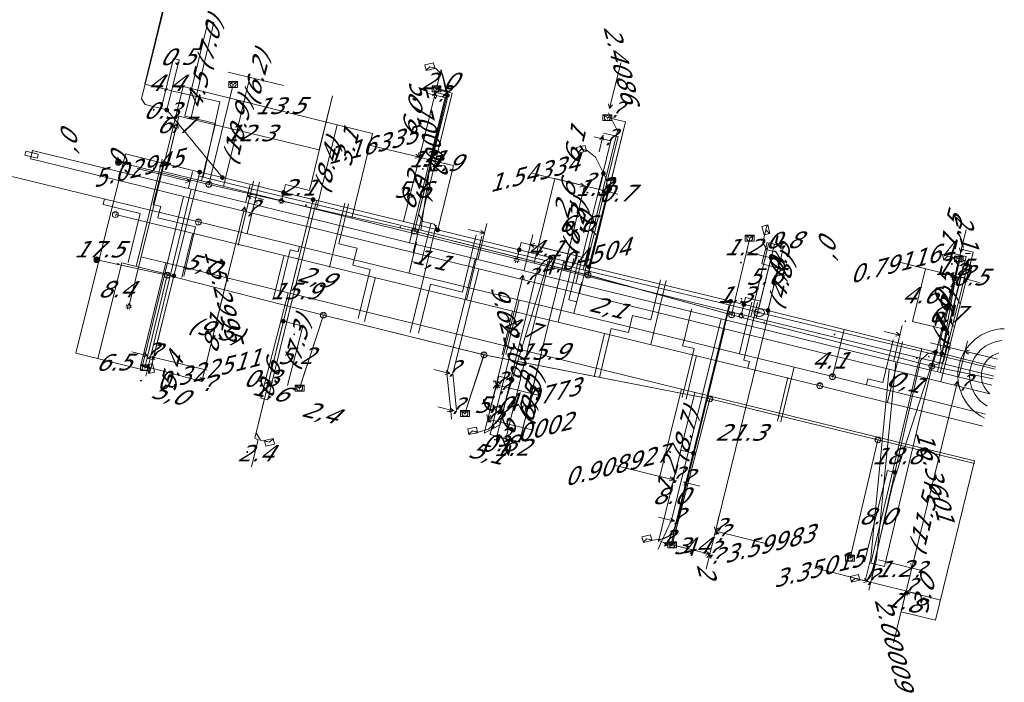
# Model space of a CAD drawing. Header units: metres. Extents: x 124576 to 133557, y 395865 to 402386.
# Tile 95 of 256: x 126253 to 126336, y 398510 to 398567. Entities that reach past the tile are written whole.
import ezdxf
from ezdxf.enums import TextEntityAlignment as Align

# ---------------------------------------------------------------- set-up
doc = ezdxf.new("R2010")
doc.units = ezdxf.units.M
doc.header["$MEASUREMENT"] = 0
for name, color, linetype, lineweight, true_color in [('LG_Datatransport_KPN_BV', 3, 'Continuous', 13, 0x00ff00), ('LG_Datatransport_Reggefiber_Operator_BV', 3, 'Continuous', 13, 0x00ff00), ('LG_Datatransport_Ziggo_BV', 3, 'Continuous', 13, 0x00ff00), ('LG_Laag_Spanning_Enexis_Netbeheer_BV', 7, 'Continuous', 13, 0x960000), ('LG_Riool_Vrij_Verval_Gemeente_Tilburg_Ruimtelijke_Uitvoering', 7, 'Continuous', 13, 0xca00a0), ('LG_unet-4_Brabant_Water', 5, 'Continuous', 13, 0x0000ff), ('LG_warmte', 7, 'Continuous', 13, 0x008080), ('LG_warmte_Ennatuurlijk_BV', 7, 'Continuous', 13, 0x008080), ('MV_Datatransport_lijn', 3, 'Continuous', 0, 0x00ff00), ('MV_warmte_lijn', 7, 'Continuous', 0, 0x008080)]:
    doc.layers.add(name, color=color, linetype=linetype, lineweight=lineweight, true_color=true_color)
for name, color, linetype, lineweight in [('LG_Datatransport_P_KPN_BV', 7, 'Continuous', 0), ('LG_Laag_Spanning_P_Enexis_Netbeheer_BV', 7, 'Continuous', 0), ('LG_Laag_Spanning_P_Gemeente_Tilburg_Ruimtelijke_Uitvoering', 7, 'Continuous', 0), ('LG_Riool_Vrij_Verval_P_Gemeente_Tilburg_Ruimtelijke_Uitvoering', 7, 'Continuous', 0), ('LG_unet-4_P_Brabant_Water', 7, 'Continuous', 0), ('MV_Datatransport', 7, 'Continuous', 0), ('MV_Laag_Spanning', 7, 'Continuous', 0), ('MV_Laag_Spanning_lijn', 7, 'Continuous', 0), ('MV_Laag_Spanning_pijl', 7, 'Continuous', 0), ('MV_unet-4', 7, 'Continuous', 0), ('MV_warmte', 7, 'Continuous', 0)]:
    doc.layers.add(name, color=color, linetype=linetype, lineweight=lineweight)
doc.styles.add('Klic_Annotatie', font='verdanai.ttf', dxfattribs={"oblique": 20, "height": 1.4})
doc.styles.add('Style-Arial', font='arial.ttf')

# ---------------------------------------------------------------- blocks, each defined once
blk = doc.blocks.new('Mof')
at = {"layer": 'LG_Laag_Spanning_P_Enexis_Netbeheer_BV'}
h = blk.add_hatch(color=256, dxfattribs=at)
edge = h.paths.add_edge_path()
edge.add_arc((0, 0), 2, 0, 360)
blk = doc.blocks.new('DeliveryPoint')
at = {"layer": 'LG_Laag_Spanning_P_Enexis_Netbeheer_BV', "flags": 128}
blk.add_lwpolyline([(-3.75, -2.5), (3.75, -2.5), (3.75, 2.5), (-3.75, 2.5), (-3.75, -2.5)], close=True, dxfattribs=at)
blk.add_lwpolyline([(-3.75, 2.5), (-3.75, 2.16), (0, 0), (3.75, 2.16)], dxfattribs=at)
blk = doc.blocks.new('Streetlight')
at = {"layer": 'LG_Laag_Spanning_P_Enexis_Netbeheer_BV'}
for p, q in [((-1.77, 1.77), (-1.06, 1.06)), ((0, 2.5), (0, 1.5)), ((1.77, 1.77), (1.06, 1.06)), ((-1.06, -1.06), (-1.77, -1.77)), ((0, -1.5), (0, -2.5)), ((1.06, -1.06), (1.77, -1.77))]:
    blk.add_line(p, q, dxfattribs=at)
at = {"layer": 'LG_Laag_Spanning_P_Enexis_Netbeheer_BV', "flags": 128}
for points in [[(-2.5, 0), (-1.5, 0)], [(1.5, 0), (2.5, 0)]]:
    blk.add_lwpolyline(points, dxfattribs=at)
at = {"layer": 'LG_Laag_Spanning_P_Enexis_Netbeheer_BV'}
blk.add_circle((0, 0), 1.5, dxfattribs=at)
blk = doc.blocks.new('m_pijl')
at = {"layer": 'MV_Laag_Spanning_pijl'}
blk.add_hatch(color=7, dxfattribs=at).paths.add_polyline_path([(-1, -0.33), (-1, 0), (-1, 0.33), (0, 0)])
at = {"layer": 'MV_Laag_Spanning_pijl', "flags": 128}
blk.add_lwpolyline([(-1, 0), (-1, 0.33), (0, 0), (-1, -0.33), (-1, 0)], close=True, dxfattribs=at)
blk = doc.blocks.new('FireHydrant')
at = {"layer": 'LG_unet-4_P_Brabant_Water'}
blk.add_ellipse((0, 0), major_axis=(4.45, 0), ratio=0.727642, dxfattribs=at)
at = {"layer": 'LG_unet-4_P_Brabant_Water', "style": 'Style-Arial'}
blk.add_text('BK', height=2.5, dxfattribs=at).set_placement((0, 0), align=Align.MIDDLE_CENTER)
blk = doc.blocks.new('Onbekend_2')
at = {"layer": 'LG_Riool_Vrij_Verval_P_Gemeente_Tilburg_Ruimtelijke_Uitvoering'}
blk.add_hatch(color=256, dxfattribs=at).paths.add_polyline_path([(-0.25, -1.07, -0.262633), (0.23, 0.15), (0.59, 0.47, 0.379827), (0.7, 1.26), (0.69, 1.26, 0.228508), (-0.03, 1.53), (-0.03, 1.52, 0.459053), (-0.82, 0.79), (-1.29, 0.85, -0.414214), (-0.08, 2, -0.243799), (1.09, 1.52, -0.379827), (0.9, 0.11), (0.54, -0.2, 0.262633), (0.23, -1.08), (-0.17, -1.07)])
blk.add_circle((0, 0), 2.5, dxfattribs=at)
at = {"layer": 'LG_Riool_Vrij_Verval_P_Gemeente_Tilburg_Ruimtelijke_Uitvoering', "extrusion": (0, 0, -1)}
blk.add_solid([(0.34, -2.06), (-0.21, -2.06), (0.34, -1.51), (-0.21, -1.51)], dxfattribs=at)
blk = doc.blocks.new('Onbekend_3')
at = {"layer": 'LG_Datatransport_P_KPN_BV'}
blk.add_hatch(color=256, dxfattribs=at).paths.add_polyline_path([(-0.25, -1.07, -0.262633), (0.23, 0.15), (0.59, 0.47, 0.379827), (0.7, 1.26), (0.69, 1.26, 0.228508), (-0.03, 1.53), (-0.03, 1.52, 0.459053), (-0.82, 0.79), (-1.29, 0.85, -0.414214), (-0.08, 2, -0.243799), (1.09, 1.52, -0.379827), (0.9, 0.11), (0.54, -0.2, 0.262633), (0.23, -1.08), (-0.17, -1.07)])
blk.add_circle((0, 0), 2.5, dxfattribs=at)
at = {"layer": 'LG_Datatransport_P_KPN_BV', "extrusion": (0, 0, -1)}
blk.add_solid([(0.34, -2.06), (-0.21, -2.06), (0.34, -1.51), (-0.21, -1.51)], dxfattribs=at)
blk = doc.blocks.new('Mof_2')
at = {"layer": 'LG_Datatransport_P_KPN_BV'}
h = blk.add_hatch(color=256, dxfattribs=at)
edge = h.paths.add_edge_path()
edge.add_arc((0, 0), 2, 0, 360)
blk = doc.blocks.new('PuntVanLevering_1')
at = {"layer": 'LG_Datatransport_P_KPN_BV', "flags": 128}
blk.add_lwpolyline([(-3.75, -2.5), (3.75, -2.5), (3.75, 2.5), (-3.75, 2.5), (-3.75, -2.5)], close=True, dxfattribs=at)
blk.add_lwpolyline([(-3.75, 2.5), (-3.75, 2.16), (0, 0), (3.75, 2.16)], dxfattribs=at)

msp = doc.modelspace()

# ---------------------------------------------------------------- linework, layer by layer
at = {"layer": 'LG_Datatransport_KPN_BV'}
for p, q in [((126268.71, 398552.71), (126270.78, 398561.21)), ((126268.71, 398552.71), (126261.01, 398554.59)), ((126286.21, 398548.73), (126268.71, 398552.71)), ((126300.99, 398545), (126286.21, 398548.73)), ((126313.22, 398541.61), (126314.76, 398548.14)), ((126265.17, 398544.99), (126259.17, 398546.3)), ((126265.17, 398544.99), (126263.27, 398537.12)), ((126278.46, 398541.58), (126265.17, 398544.99)), ((126313.22, 398541.61), (126300.99, 398545)), ((126278.46, 398541.58), (126276.44, 398535.38)), ((126292.14, 398538.2), (126278.46, 398541.58)), ((126330.26, 398537.25), (126313.22, 398541.61)), ((126292.14, 398538.2), (126290.52, 398533.22)), ((126311.37, 398534.46), (126292.14, 398538.2)), ((126335.494, 398536.171), (126330.26, 398537.25)), ((126311.37, 398534.46), (126308.16, 398522.04)), ((126325.68, 398530.97), (126311.37, 398534.46)), ((126325.68, 398530.97), (126323.31, 398520.91)), ((126333.895, 398528.969), (126325.68, 398530.97))]:
    msp.add_line(p, q, dxfattribs=at)
at = {"layer": 'LG_Datatransport_KPN_BV', "flags": 128}
for points in [[(126286.21, 398548.73), (126289.06, 398560.66), (126288.09, 398560.84)], [(126300.99, 398545), (126304.19, 398558.03), (126302.64, 398558.39)], [(126330.26, 398537.25), (126331.25, 398537.6), (126333.38, 398546.15), (126332.57, 398546.36)]]:
    msp.add_lwpolyline(points, dxfattribs=at)
at = {"layer": 'LG_Datatransport_Reggefiber_Operator_BV'}
for p, q in [((126268.711, 398552.713), (126270.784, 398561.206)), ((126261.007, 398554.588), (126268.711, 398552.713)), ((126268.711, 398552.713), (126286.212, 398548.734)), ((126286.212, 398548.734), (126300.994, 398544.997)), ((126313.223, 398541.608), (126314.76, 398548.142)), ((126259.169, 398546.303), (126265.172, 398544.988)), ((126263.271, 398537.137), (126265.172, 398544.988)), ((126265.172, 398544.988), (126278.459, 398541.576)), ((126300.994, 398544.997), (126313.223, 398541.608)), ((126276.431, 398535.339), (126278.459, 398541.576)), ((126278.459, 398541.576), (126292.135, 398538.2)), ((126313.223, 398541.608), (126330.258, 398537.248)), ((126290.516, 398533.216), (126292.135, 398538.2)), ((126292.135, 398538.2), (126311.367, 398534.461)), ((126330.258, 398537.248), (126335.494, 398536.172)), ((126308.157, 398522.035), (126311.367, 398534.461)), ((126311.367, 398534.461), (126325.678, 398530.974)), ((126323.306, 398520.908), (126325.678, 398530.974)), ((126325.678, 398530.974), (126333.895, 398528.972))]:
    msp.add_line(p, q, dxfattribs=at)
at = {"layer": 'LG_Datatransport_Reggefiber_Operator_BV', "flags": 128}
for points in [[(126288.09, 398560.839), (126289.058, 398560.656), (126286.212, 398548.734)], [(126302.643, 398558.393), (126304.191, 398558.026), (126300.994, 398544.997)], [(126332.574, 398546.359), (126333.38, 398546.149), (126331.253, 398537.597), (126330.258, 398537.248)]]:
    msp.add_lwpolyline(points, dxfattribs=at)
at = {"layer": 'LG_Datatransport_Ziggo_BV'}
for p, q in [((126280.871, 398549.847), (126282.654, 398557.038)), ((126264.822, 398553.816), (126268.077, 398553.011)), ((126268.077, 398553.011), (126280.871, 398549.847)), ((126296.415, 398546.002), (126298.181, 398553.207)), ((126280.871, 398549.847), (126296.415, 398546.002)), ((126314.844, 398541.447), (126316.386, 398547.744)), ((126262.91, 398537.339), (126265.043, 398546.031)), ((126262.913, 398546.552), (126265.043, 398546.031)), ((126265.043, 398546.031), (126275.473, 398543.48)), ((126296.415, 398546.002), (126314.844, 398541.447)), ((126332.939, 398545.754), (126332.454, 398545.874)), ((126332.939, 398545.754), (126332.701, 398544.784)), ((126332.701, 398544.784), (126330.912, 398537.517)), ((126275.473, 398543.48), (126294.521, 398538.821)), ((126314.844, 398541.447), (126330.912, 398537.517)), ((126294.521, 398538.821), (126292.652, 398531.413)), ((126294.521, 398538.821), (126308.941, 398535.293)), ((126330.912, 398537.517), (126335.541, 398536.386)), ((126308.941, 398535.293), (126307.11, 398527.861)), ((126308.941, 398535.293), (126333.894, 398529.19)), ((126333.894, 398529.19), (126333.941, 398529.178))]:
    msp.add_line(p, q, dxfattribs=at)
at = {"layer": 'LG_Datatransport_Ziggo_BV', "flags": 128}
for points in [[(126269.146, 398566.48), (126268.66, 398566.597), (126266.664, 398558.527), (126269.281, 398557.879), (126268.077, 398553.011)], [(126269.146, 398566.48), (126268.66, 398566.597), (126266.664, 398558.527), (126269.281, 398557.879), (126268.077, 398553.011), (126280.871, 398549.847), (126296.415, 398546.002), (126314.844, 398541.447), (126330.912, 398537.517), (126335.541, 398536.386)], [(126335.541, 398536.386), (126330.912, 398537.517), (126314.844, 398541.447), (126296.415, 398546.002), (126280.871, 398549.847), (126282.654, 398557.038)], [(126335.541, 398536.386), (126330.912, 398537.517), (126314.844, 398541.447), (126296.415, 398546.002), (126298.181, 398553.207)], [(126335.541, 398536.386), (126330.912, 398537.517), (126314.844, 398541.447), (126316.386, 398547.744)], [(126262.91, 398537.339), (126265.043, 398546.031), (126275.473, 398543.48), (126294.521, 398538.821), (126308.941, 398535.293), (126333.894, 398529.19), (126333.941, 398529.178)], [(126335.541, 398536.386), (126330.912, 398537.517), (126332.701, 398544.784), (126332.939, 398545.754), (126332.454, 398545.874)], [(126275.473, 398543.48), (126273.147, 398534.53), (126273.73, 398534.387)], [(126333.941, 398529.178), (126333.894, 398529.19), (126308.941, 398535.293), (126294.521, 398538.821), (126275.473, 398543.48), (126273.147, 398534.53), (126273.73, 398534.387)], [(126333.941, 398529.178), (126333.894, 398529.19), (126308.941, 398535.293), (126294.521, 398538.821), (126292.652, 398531.413)], [(126333.941, 398529.178), (126333.894, 398529.19), (126308.941, 398535.293), (126307.11, 398527.861)], [(126333.894, 398529.19), (126330.573, 398515.621), (126327.659, 398516.334)], [(126333.941, 398529.178), (126333.894, 398529.19), (126330.573, 398515.621), (126327.659, 398516.334)]]:
    msp.add_lwpolyline(points, dxfattribs=at)
at = {"layer": 'LG_Laag_Spanning_Enexis_Netbeheer_BV'}
for p, q in [((126269.863, 398553.289), (126265.126, 398559.042)), ((126265.153, 398554.435), (126265.932, 398557.625)), ((126264.904, 398554.495), (126261.894, 398542.328)), ((126267.935, 398553.758), (126265.732, 398544.93)), ((126275.065, 398552.024), (126274.887, 398551.297)), ((126277.585, 398551.411), (126275.055, 398541.068)), ((126295.137, 398547.142), (126294.921, 398546.266)), ((126316.31, 398541.986), (126317.363, 398546.269)), ((126265.732, 398544.93), (126263.761, 398537.034)), ((126313.143, 398542.763), (126309.969, 398529.828)), ((126314.271, 398542.488), (126314.039, 398541.544))]:
    msp.add_line(p, q, dxfattribs=at)
at = {"layer": 'LG_Laag_Spanning_Enexis_Netbeheer_BV', "flags": 128}
for points in [[(126265.126, 398559.042), (126263.281, 398559.496), (126262.988, 398559.98), (126265.438, 398569.933), (126265.861, 398570.189), (126266.201, 398570.106), (126266.978, 398569.914), (126267.439, 398569.801)], [(126289.021, 398560.289), (126288.955, 398560.757), (126288.626, 398561.997), (126288.013, 398562.601), (126287.528, 398562.722)], [(126288.193, 398548.831), (126287.903, 398549.315), (126286.932, 398549.557), (126286.567, 398550.163), (126288.962, 398559.788), (126289.021, 398560.289)], [(126302.309, 398553.658), (126301.639, 398555.026), (126300.932, 398555.588), (126300.445, 398555.701)], [(126264.904, 398554.495), (126265.153, 398554.435), (126267.935, 398553.758), (126269.863, 398553.289), (126275.065, 398552.024), (126277.585, 398551.411), (126288.193, 398548.831), (126295.137, 398547.142), (126297.779, 398546.499), (126301.065, 398545.7), (126313.143, 398542.763), (126314.271, 398542.488), (126315.127, 398542.28), (126316.31, 398541.986), (126330.587, 398538.442), (126331.118, 398538.31), (126335.715, 398537.168)], [(126264.904, 398554.495), (126265.153, 398554.435), (126267.935, 398553.758), (126269.863, 398553.289), (126275.065, 398552.024), (126277.585, 398551.411), (126288.193, 398548.831), (126295.137, 398547.142), (126297.779, 398546.499), (126301.065, 398545.7), (126313.143, 398542.763), (126314.271, 398542.488), (126315.127, 398542.28), (126316.31, 398541.986), (126330.587, 398538.442), (126331.118, 398538.31), (126335.715, 398537.168)], [(126264.904, 398554.495), (126265.153, 398554.435), (126267.935, 398553.758), (126269.863, 398553.289), (126275.065, 398552.024), (126277.585, 398551.411), (126288.193, 398548.831), (126295.137, 398547.142), (126297.779, 398546.499), (126301.065, 398545.7), (126313.143, 398542.763), (126314.271, 398542.488), (126315.127, 398542.28), (126316.31, 398541.986), (126330.587, 398538.442), (126331.118, 398538.31), (126335.715, 398537.168)], [(126301.065, 398545.7), (126302.669, 398552.193), (126302.569, 398553.128), (126302.309, 398553.658)], [(126317.363, 398546.269), (126317.382, 398546.348), (126317.016, 398546.953), (126316.238, 398547.144), (126315.872, 398547.749), (126316.139, 398548.834)], [(126297.779, 398546.499), (126297.208, 398546.114), (126296.674, 398545.349), (126294.423, 398536.133)], [(126331.23, 398540.408), (126332.205, 398544.39), (126332.407, 398545.369), (126332.491, 398545.866), (126332.088, 398546.478), (126331.602, 398546.596)], [(126275.055, 398541.068), (126272.728, 398531.556), (126273.095, 398530.952), (126273.873, 398530.761)], [(126331.118, 398538.31), (126331.09, 398538.356), (126330.952, 398539.271), (126331.23, 398540.408)], [(126330.587, 398538.442), (126329.9, 398538.303), (126329.298, 398537.717), (126327.129, 398528.199)], [(126294.423, 398536.133), (126293.736, 398533.324), (126293.244, 398532.506), (126292.528, 398531.87), (126291.663, 398531.634), (126291.173, 398531.731)], [(126309.969, 398529.828), (126308.408, 398523.469), (126307.843, 398522.757), (126307.432, 398522.548), (126306.5, 398522.441), (126306.015, 398522.561)], [(126327.129, 398528.199), (126325.458, 398520.864), (126325.231, 398519.89), (126325.137, 398519.497), (126324.889, 398519.102), (126324.457, 398519.004), (126323.725, 398519.183)]]:
    msp.add_lwpolyline(points, dxfattribs=at)
at = {"layer": 'LG_Laag_Spanning_P_Enexis_Netbeheer_BV'}
msp.add_line((126335.578, 398536.558), (126335.579, 398536.557), dxfattribs=at)
at = {"layer": 'LG_Laag_Spanning_P_Gemeente_Tilburg_Ruimtelijke_Uitvoering'}
for radius, start, end in [(4, 90.68935, 244.27671), (3, 95.21779, 239.74826), (2, 104.67134, 230.29471)]:
    msp.add_arc((126336.487, 398536.43), radius, start, end, dxfattribs=at)
at = {"layer": 'LG_Riool_Vrij_Verval_Gemeente_Tilburg_Ruimtelijke_Uitvoering'}
for p, q in [((126223.21, 398560.36), (126267.82, 398549.51)), ((126263.417, 398549.412), (126264.728, 398554.857)), ((126263.98, 398550.994), (126264.901, 398554.784)), ((126271.195, 398547.54), (126272.506, 398552.984)), ((126272.197, 398549.508), (126273.026, 398552.909)), ((126259.829, 398551.488), (126259.711, 398551.003)), ((126271.96, 398548.537), (126272.6, 398551.16)), ((126272.6, 398551.16), (126272.843, 398551.101)), ((126278.972, 398545.667), (126280.284, 398551.111)), ((126279.775, 398547.661), (126280.604, 398551.061)), ((126262.869, 398550.235), (126259.711, 398551.003)), ((126262.869, 398550.235), (126261.854, 398546.057)), ((126264.611, 398550.841), (126263.98, 398550.994)), ((126264.493, 398550.355), (126264.375, 398549.869)), ((126264.493, 398550.355), (126264.611, 398550.841)), ((126320.73, 398535.58), (126260.75, 398550.14)), ((126263.417, 398549.412), (126262.528, 398545.718)), ((126267.582, 398549.09), (126264.375, 398549.869)), ((126267.82, 398549.51), (126321.81, 398536.35)), ((126271.96, 398548.537), (126272.197, 398549.508)), ((126286.77, 398545.955), (126287.599, 398549.356)), ((126267.582, 398549.09), (126266.567, 398544.911)), ((126286.75, 398543.794), (126288.061, 398549.239)), ((126267.306, 398548.476), (126266.417, 398544.782)), ((126281.33, 398547.282), (126279.775, 398547.661)), ((126285.993, 398546.145), (126286.396, 398547.797)), ((126290.639, 398542.858), (126291.95, 398548.302)), ((126290.656, 398545.008), (126291.485, 398548.408)), ((126275.631, 398547.128), (126274.612, 398542.95)), ((126276.311, 398546.961), (126275.631, 398547.128)), ((126276.429, 398547.447), (126276.311, 398546.961)), ((126281.093, 398546.31), (126281.33, 398547.282)), ((126275.084, 398546.603), (126274.194, 398542.909)), ((126281.093, 398546.31), (126280.974, 398545.825)), ((126285.756, 398545.173), (126285.993, 398546.145)), ((126286.77, 398545.955), (126285.993, 398546.145)), ((126298.466, 398540.973), (126299.776, 398546.417)), ((126299.352, 398542.888), (126300.18, 398546.288)), ((126282.432, 398545.469), (126280.974, 398545.825)), ((126282.432, 398545.469), (126281.413, 398541.292)), ((126282.862, 398544.731), (126281.972, 398541.036)), ((126290.419, 398544.036), (126290.656, 398545.008)), ((126300.032, 398542.722), (126300.434, 398544.373)), ((126306.34, 398539.077), (126307.651, 398544.521)), ((126306.347, 398541.182), (126307.176, 398544.583)), ((126286.75, 398543.794), (126285.861, 398540.1)), ((126287.581, 398544.214), (126286.562, 398540.036)), ((126290.301, 398543.55), (126287.581, 398544.214)), ((126290.419, 398544.036), (126290.301, 398543.55)), ((126295.131, 398542.888), (126295.013, 398542.402)), ((126300.032, 398542.722), (126299.352, 398542.888)), ((126299.795, 398541.75), (126300.032, 398542.722)), ((126314.119, 398539.287), (126314.948, 398542.687)), ((126314.249, 398537.747), (126315.429, 398542.648)), ((126294.576, 398541.909), (126293.687, 398538.215)), ((126295.013, 398542.402), (126293.994, 398538.224)), ((126309.17, 398539.464), (126309.81, 398542.088)), ((126304.555, 398540.59), (126304.792, 398541.561)), ((126306.347, 398541.182), (126304.792, 398541.561)), ((126302.979, 398540.459), (126301.961, 398536.282)), ((126304.437, 398540.104), (126302.979, 398540.459)), ((126304.555, 398540.59), (126304.437, 398540.104)), ((126302.403, 398540.025), (126301.513, 398536.331)), ((126309.17, 398539.464), (126309.052, 398538.979)), ((126313.882, 398538.316), (126314.119, 398539.287)), ((126326.093, 398535.845), (126326.988, 398539.487)), ((126326.487, 398534.179), (126327.767, 398539.322)), ((126310.023, 398538.742), (126309.005, 398534.564)), ((126310.023, 398538.742), (126309.052, 398538.979)), ((126310.229, 398538.14), (126309.339, 398534.446)), ((126314.719, 398537.633), (126314.249, 398537.747)), ((126314.604, 398537.087), (126314.735, 398537.63)), ((126314.735, 398537.63), (126314.719, 398537.633)), ((126318.545, 398537.179), (126318.427, 398536.693)), ((126318.007, 398536.268), (126317.117, 398532.573)), ((126318.427, 398536.693), (126317.408, 398532.515)), ((126321.81, 398536.35), (126334.824, 398533.155)), ((126324.711, 398535.67), (126324.831, 398536.156)), ((126324.831, 398536.156), (126326.093, 398535.845)), ((126320.73, 398535.58), (126334.597, 398532.131))]:
    msp.add_line(p, q, dxfattribs=at)
at = {"layer": 'LG_unet-4_Brabant_Water'}
for p, q in [((126288.98, 398560.31), (126288.5, 398562.48)), ((126267.86, 398553.41), (126265.24, 398542.97)), ((126297.6, 398546.17), (126293.98, 398534.24)), ((126265.24, 398542.97), (126264, 398538.01)), ((126313, 398542.45), (126310.54, 398532.27)), ((126330.53, 398538.22), (126326.96, 398527.21))]:
    msp.add_line(p, q, dxfattribs=at)
at = {"layer": 'LG_unet-4_Brabant_Water', "flags": 128}
for points in [[(126266.42, 398571.27), (126265.74, 398571.44), (126263.26, 398561.23), (126265.79, 398560.62)], [(126268.23, 398553.32), (126269.65, 398559.73), (126265.79, 398560.62)], [(126286.75, 398548.81), (126287.6, 398554.78), (126288.98, 398560.31)], [(126300.58, 398545.45), (126303.5, 398557.27), (126302.74, 398558.8)], [(126267.86, 398553.41), (126268.23, 398553.32), (126274.51, 398551.8), (126277.5, 398551.07), (126283.12, 398549.7), (126286.75, 398548.81), (126296.04, 398546.55), (126297.6, 398546.17), (126300.58, 398545.45), (126313, 398542.45), (126315.57, 398541.8)], [(126277.5, 398551.07), (126272.62, 398531.11), (126272.89, 398530.97)], [(126316.24, 398541.64), (126317.16, 398545.6), (126315.8, 398545.95), (126316.24, 398547.78)], [(126331.08, 398538.09), (126332.31, 398544.88), (126332.63, 398546.18), (126332.57, 398546.34)], [(126315.57, 398541.8), (126316.24, 398541.64), (126324.77, 398539.6), (126330.53, 398538.22), (126331.08, 398538.09), (126333.36, 398537.54), (126335.672, 398536.976)], [(126293.98, 398534.24), (126293.52, 398532.25), (126292.16, 398531.55)], [(126310.54, 398532.27), (126308.25, 398522.94), (126307.01, 398522.43)], [(126326.96, 398527.21), (126325.21, 398519.88), (126324.7, 398518.95)]]:
    msp.add_lwpolyline(points, dxfattribs=at)
at = {"layer": 'LG_warmte', "flags": 128}
msp.add_lwpolyline([(126253.04, 398555.19), (126253.12, 398555.54), (126254.19, 398555.29), (126254.11, 398554.93), (126253.04, 398555.19)], dxfattribs=at)
at = {"layer": 'LG_warmte_Ennatuurlijk_BV'}
for p, q in [((126287.278, 398560.472), (126287.957, 398560.305)), ((126288.029, 398560.596), (126287.886, 398560.013)), ((126302.275, 398556.888), (126302.131, 398556.306)), ((126301.524, 398556.764), (126302.203, 398556.597)), ((126267.208, 398552.298), (126263.514, 398537.077)), ((126266.544, 398551.69), (126263.028, 398537.195)), ((126331.977, 398546.866), (126332.657, 398546.699)), ((126332.729, 398546.99), (126332.586, 398546.408)), ((126263.222, 398537.148), (126263.805, 398537.007)), ((126263.348, 398536.397), (126263.514, 398537.077)), ((126289.002, 398533.396), (126289.599, 398533.458)), ((126289.373, 398532.73), (126289.301, 398533.427)), ((126306.956, 398521.673), (126307.253, 398522.307)), ((126306.981, 398522.434), (126307.524, 398522.18)), ((126324.792, 398518.921), (126325.375, 398518.779)), ((126324.917, 398518.17), (126325.083, 398518.85))]:
    msp.add_line(p, q, dxfattribs=at)
at = {"layer": 'LG_warmte_Ennatuurlijk_BV', "flags": 128}
for points in [[(126285.807, 398547.748), (126288.82, 398560.093), (126287.957, 398560.305)], [(126286.115, 398546.901), (126289.424, 398560.459), (126288.077, 398560.79)], [(126300.27, 398543.437), (126303.551, 398556.781), (126302.322, 398557.082)], [(126299.964, 398544.284), (126302.946, 398556.415), (126302.203, 398556.597)], [(126335.209, 398534.889), (126331.044, 398535.908), (126326.639, 398536.985), (126324.038, 398537.622), (126312.625, 398540.415), (126300.27, 398543.437), (126291.688, 398545.537), (126289.07, 398546.178), (126286.115, 398546.901), (126277.414, 398549.03), (126265.758, 398551.882), (126254.254, 398554.701), (126253.536, 398554.877), (126253.617, 398555.236)], [(126335.371, 398535.621), (126335.145, 398535.676), (126330.74, 398536.754), (126327.204, 398537.619), (126323.488, 398538.528), (126312.318, 398541.261), (126299.964, 398544.284), (126291.383, 398546.383), (126288.52, 398547.084), (126285.807, 398547.748), (126276.864, 398549.936), (126265.208, 398552.788), (126254.389, 398555.436), (126253.708, 398555.603), (126253.617, 398555.236)], [(126331.044, 398535.908), (126333.798, 398546.935), (126332.776, 398547.185)], [(126291.383, 398546.383), (126288.965, 398536.641), (126289.301, 398533.427)], [(126330.74, 398536.754), (126333.191, 398546.568), (126332.657, 398546.699)], [(126291.688, 398545.537), (126289.471, 398536.605), (126289.798, 398533.479)], [(126312.318, 398541.261), (126308.107, 398524.132), (126307.253, 398522.307)], [(126312.625, 398540.415), (126308.581, 398523.964), (126307.706, 398522.095)], [(126327.204, 398537.619), (126325.563, 398520.81), (126325.083, 398518.85)], [(126326.639, 398536.985), (126325.069, 398520.894), (126324.598, 398518.969)]]:
    msp.add_lwpolyline(points, dxfattribs=at)
at = {"layer": 'MV_Datatransport_lijn'}
for p, q in [((126269.146, 398566.48), (126268.249, 398562.77)), ((126268.249, 398562.77), (126267.192, 398558.396)), ((126270.364, 398562.259), (126275.063, 398561.123)), ((126269.969, 398552.543), (126272.209, 398561.813)), ((126277.866, 398550.59), (126279.645, 398557.784)), ((126282.654, 398557.038), (126279.645, 398557.784)), ((126298.181, 398553.207), (126300.706, 398552.588)), ((126298.924, 398545.382), (126300.706, 398552.588)), ((126316.386, 398547.744), (126316.872, 398547.625)), ((126315.317, 398541.33), (126316.872, 398547.625)), ((126268.125, 398535.938), (126270.263, 398544.752)), ((126270.263, 398544.752), (126270.479, 398544.699)), ((126330.439, 398537.633), (126332.215, 398544.903)), ((126332.215, 398544.903), (126332.701, 398544.784)), ((126275.927, 398543.369), (126274.11, 398535.941)), ((126296.993, 398538.216), (126295.173, 398530.777)), ((126268.125, 398535.938), (126262.91, 398537.339)), ((126274.11, 398535.941), (126273.529, 398536.092)), ((126273.73, 398534.387), (126274.11, 398535.941)), ((126310.095, 398535.011), (126308.275, 398527.574)), ((126295.173, 398530.777), (126292.652, 398531.413)), ((126328.087, 398518.082), (126330.979, 398529.903)), ((126307.11, 398527.861), (126308.275, 398527.574)), ((126327.659, 398516.334), (126328.087, 398518.082)), ((126328.087, 398518.082), (126330.994, 398517.341))]:
    msp.add_line(p, q, dxfattribs=at)
at = {"layer": 'MV_Laag_Spanning_lijn'}
for p, q in [((126266.178, 398563.315), (126265.126, 398559.042)), ((126277.267, 398552.191), (126279.235, 398560.253)), ((126278.113, 398555.656), (126279.235, 398560.253)), ((126288.015, 398560.539), (126289.021, 398560.289)), ((126266.147, 398558.507), (126265.153, 398554.435)), ((126261.624, 398555.314), (126264.904, 398554.495)), ((126289.538, 398554.304), (126288.193, 398548.831)), ((126301.971, 398552.278), (126302.309, 398553.658)), ((126275.232, 398552.708), (126275.065, 398552.024)), ((126299.274, 398546.79), (126300.706, 398552.588)), ((126295.291, 398547.765), (126295.137, 398547.142)), ((126314.482, 398546.975), (126317.363, 398546.269)), ((126315.68, 398542.775), (126316.872, 398547.625)), ((126315.68, 398542.775), (126316.872, 398547.625)), ((126317.648, 398547.435), (126317.371, 398546.3)), ((126261.302, 398546.034), (126265.732, 398544.93)), ((126297.778, 398546.499), (126294.009, 398531.07)), ((126331.118, 398538.31), (126332.703, 398544.783)), ((126314.417, 398543.084), (126314.271, 398542.488)), ((126276.712, 398540.638), (126275.055, 398541.068)), ((126328.625, 398541.044), (126331.23, 398540.408)), ((126326.225, 398520.179), (126330.587, 398538.442)), ((126293.405, 398536.395), (126294.423, 398536.133)), ((126293.221, 398531.269), (126293.656, 398532.997)), ((126308.893, 398530.092), (126309.969, 398529.828)), ((126326.487, 398528.359), (126327.129, 398528.199)), ((126308.062, 398522.058), (126308.363, 398523.286))]:
    msp.add_line(p, q, dxfattribs=at)
at = {"layer": 'MV_Laag_Spanning_pijl'}
for p, q in [((126265.692, 398563.434), (126264.641, 398559.161)), ((126265.692, 398563.434), (126266.178, 398563.315)), ((126288.498, 398562.48), (126288.015, 398560.539)), ((126266.531, 398561.043), (126264.904, 398554.495)), ((126279.645, 398557.785), (126266.531, 398561.043)), ((126266.147, 398558.507), (126265.856, 398558.576)), ((126278.113, 398555.656), (126266.147, 398558.507)), ((126257.391, 398538.353), (126261.624, 398555.314)), ((126286.641, 398555.016), (126285.279, 398549.54)), ((126286.641, 398555.016), (126287.709, 398554.754)), ((126287.709, 398554.754), (126289.538, 398554.304)), ((126277.267, 398552.191), (126275.232, 398552.708)), ((126300.706, 398552.588), (126299.121, 398546.173)), ((126300.706, 398552.588), (126301.971, 398552.278)), ((126301.971, 398552.278), (126302.649, 398552.112)), ((126274.11, 398535.941), (126277.877, 398551.34)), ((126299.274, 398546.79), (126295.291, 398547.765)), ((126314.767, 398548.141), (126314.482, 398546.975)), ((126316.872, 398547.625), (126315.533, 398542.179)), ((126316.872, 398547.625), (126317.648, 398547.435)), ((126259.27, 398537.885), (126261.302, 398546.034)), ((126295.173, 398530.777), (126298.945, 398546.216)), ((126332.217, 398544.902), (126332.574, 398546.359)), ((126329.716, 398545.513), (126328.625, 398541.044)), ((126332.217, 398544.902), (126330.632, 398538.43)), ((126332.217, 398544.902), (126332.703, 398544.783)), ((126315.68, 398542.775), (126314.417, 398543.084)), ((126311.364, 398521.248), (126316.445, 398541.952)), ((126275.406, 398535.605), (126276.712, 398540.638)), ((126321.821, 398536.364), (126322.816, 398540.371)), ((126325.061, 398520.47), (126329.423, 398538.731)), ((126257.391, 398538.353), (126263.698, 398536.781)), ((126274.11, 398535.941), (126273.819, 398536.016)), ((126292.154, 398531.538), (126293.405, 398536.395)), ((126272.331, 398528.668), (126272.901, 398530.999)), ((126294.009, 398531.07), (126293.221, 398531.269)), ((126295.173, 398530.777), (126294.009, 398531.07)), ((126306.986, 398522.322), (126308.893, 398530.092)), ((126324.549, 398520.598), (126326.487, 398528.359)), ((126311.364, 398521.248), (126308.062, 398522.058)), ((126325.061, 398520.47), (126326.225, 398520.179))]:
    msp.add_line(p, q, dxfattribs=at)
at = {"layer": 'MV_warmte_lijn'}
for p, q in [((126302.836, 398559.179), (126303.782, 398563.041)), ((126288.017, 398560.547), (126286.641, 398555.016)), ((126288.017, 398560.547), (126287.764, 398560.252)), ((126288.017, 398560.547), (126288.102, 398560.168)), ((126302.836, 398559.179), (126302.75, 398559.558)), ((126302.836, 398559.179), (126303.088, 398559.476)), ((126302.263, 398556.84), (126301.931, 398555.488)), ((126302.263, 398556.84), (126302.011, 398556.543)), ((126302.263, 398556.84), (126302.349, 398556.46)), ((126286.641, 398555.016), (126282.514, 398556.023)), ((126286.641, 398555.016), (126286.344, 398555.268)), ((126286.641, 398555.016), (126286.556, 398555.396)), ((126286.641, 398555.016), (126286.894, 398555.312)), ((126286.744, 398555.439), (126286.85, 398555.861)), ((126287.874, 398555.163), (126287.98, 398555.585)), ((126286.641, 398555.016), (126286.262, 398554.929)), ((126287.771, 398554.74), (126288.15, 398554.827)), ((126287.771, 398554.74), (126288.068, 398554.489)), ((126287.771, 398554.74), (126289.123, 398554.41)), ((126267.112, 398552.962), (126262.598, 398554.066)), ((126266.979, 398552.417), (126267.319, 398553.807)), ((126300.67, 398552.573), (126296.298, 398553.648)), ((126267.112, 398552.962), (126266.733, 398552.875)), ((126267.112, 398552.962), (126266.816, 398553.213)), ((126300.67, 398552.573), (126300.374, 398552.825)), ((126271.865, 398551.221), (126272.205, 398552.611)), ((126271.998, 398551.766), (126272.377, 398551.853)), ((126300.67, 398552.573), (126300.29, 398552.487)), ((126302.169, 398552.205), (126302.548, 398552.29)), ((126302.169, 398552.205), (126302.465, 398551.953)), ((126302.169, 398552.205), (126303.52, 398551.872)), ((126271.998, 398551.766), (126272.295, 398551.515)), ((126271.998, 398551.766), (126273.35, 398551.435)), ((126268.125, 398535.938), (126271.761, 398550.799)), ((126271.761, 398550.799), (126271.509, 398550.502)), ((126271.761, 398550.799), (126271.847, 398550.419)), ((126291.639, 398546.383), (126292.376, 398549.393)), ((126292.169, 398548.548), (126290.817, 398548.879)), ((126292.169, 398548.548), (126291.789, 398548.462)), ((126292.169, 398548.548), (126291.872, 398548.8)), ((126332.716, 398546.942), (126333.184, 398548.85)), ((126295.568, 398545.422), (126296.305, 398548.432)), ((126296.098, 398547.587), (126296.477, 398547.673)), ((126296.098, 398547.587), (126296.395, 398547.335)), ((126296.098, 398547.587), (126300.612, 398546.482)), ((126332.716, 398546.942), (126332.63, 398547.321)), ((126332.716, 398546.942), (126332.968, 398547.238)), ((126333.139, 398546.838), (126333.574, 398546.838)), ((126332.217, 398544.902), (126327.62, 398546.05)), ((126332.217, 398544.902), (126331.922, 398545.155)), ((126293.178, 398535.652), (126295.465, 398544.999)), ((126295.465, 398544.999), (126295.213, 398544.702)), ((126295.465, 398544.999), (126295.551, 398544.62)), ((126332.217, 398544.902), (126331.837, 398544.818)), ((126332.217, 398544.902), (126331.886, 398543.55)), ((126332.217, 398544.902), (126331.965, 398544.605)), ((126332.217, 398544.902), (126332.303, 398544.523)), ((126332.64, 398544.799), (126333.075, 398544.799)), ((126332.985, 398544.71), (126333.364, 398544.795)), ((126332.985, 398544.71), (126333.28, 398544.457)), ((126332.985, 398544.71), (126334.335, 398544.373)), ((126327.55, 398539.87), (126326.198, 398540.2)), ((126327.025, 398537.725), (126327.756, 398540.715)), ((126327.55, 398539.87), (126327.253, 398540.121)), ((126327.55, 398539.87), (126327.17, 398539.783)), ((126330.995, 398536.753), (126331.727, 398539.743)), ((126330.995, 398536.753), (126331.727, 398539.743)), ((126332.562, 398536.37), (126333.293, 398539.36)), ((126263.51, 398538.125), (126262.158, 398538.453)), ((126331.52, 398538.898), (126330.168, 398539.229)), ((126331.52, 398538.898), (126331.141, 398538.812)), ((126331.52, 398538.898), (126331.223, 398539.15)), ((126331.52, 398538.898), (126331.899, 398538.984)), ((126331.52, 398538.898), (126331.817, 398538.646)), ((126331.52, 398538.898), (126335.752, 398537.863)), ((126333.087, 398538.515), (126333.466, 398538.601)), ((126333.087, 398538.515), (126333.383, 398538.263)), ((126333.087, 398538.515), (126335.863, 398537.836)), ((126263.51, 398538.125), (126263.131, 398538.038)), ((126263.51, 398538.125), (126263.213, 398538.376)), ((126263.824, 398538.049), (126264.203, 398538.136)), ((126263.824, 398538.049), (126264.121, 398537.798)), ((126263.824, 398538.049), (126268.569, 398536.897)), ((126289.218, 398536.623), (126287.866, 398536.954)), ((126289.218, 398536.623), (126288.921, 398536.875)), ((126268.125, 398535.938), (126268.039, 398536.317)), ((126268.125, 398535.938), (126268.377, 398536.234)), ((126289.218, 398536.623), (126288.838, 398536.537)), ((126293.178, 398535.652), (126293.091, 398536.031)), ((126293.178, 398535.652), (126293.429, 398535.948)), ((126328.57, 398520.056), (126332.458, 398535.947)), ((126332.458, 398535.947), (126332.207, 398535.651)), ((126332.458, 398535.947), (126332.545, 398535.568)), ((126292.463, 398532.738), (126293.178, 398535.652)), ((126293.178, 398535.652), (126292.926, 398535.355)), ((126293.178, 398535.652), (126293.557, 398535.738)), ((126293.178, 398535.652), (126293.264, 398535.272)), ((126293.178, 398535.652), (126293.474, 398535.4)), ((126293.178, 398535.652), (126296.969, 398534.722)), ((126289.549, 398533.453), (126288.197, 398533.784)), ((126289.549, 398533.453), (126289.17, 398533.367)), ((126289.549, 398533.453), (126289.253, 398533.705)), ((126292.463, 398532.738), (126292.377, 398533.117)), ((126292.463, 398532.738), (126292.715, 398533.035)), ((126292.463, 398532.738), (126292.842, 398532.824)), ((126292.463, 398532.738), (126292.76, 398532.486)), ((126292.463, 398532.738), (126296.325, 398531.791)), ((126308.275, 398527.574), (126303.322, 398528.791)), ((126308.275, 398527.574), (126307.896, 398527.488)), ((126308.275, 398527.574), (126307.979, 398527.826)), ((126309.158, 398527.357), (126309.537, 398527.443)), ((126309.158, 398527.357), (126309.454, 398527.105)), ((126309.158, 398527.357), (126310.509, 398527.025)), ((126308.344, 398524.048), (126306.992, 398524.38)), ((126308.344, 398524.048), (126308.048, 398524.3)), ((126311.841, 398523.19), (126312.172, 398524.542)), ((126308.344, 398524.048), (126307.965, 398523.962)), ((126311.841, 398523.19), (126311.754, 398523.57)), ((126311.841, 398523.19), (126312.092, 398523.487)), ((126311.841, 398523.19), (126312.22, 398523.276)), ((126311.841, 398523.19), (126312.137, 398522.939)), ((126311.841, 398523.19), (126316.319, 398522.092)), ((126307.479, 398522.201), (126307.859, 398522.287)), ((126307.479, 398522.201), (126307.776, 398521.949)), ((126307.479, 398522.201), (126311.364, 398521.248)), ((126311.364, 398521.248), (126310.985, 398521.162)), ((126311.364, 398521.248), (126311.047, 398519.956)), ((126311.364, 398521.248), (126311.067, 398521.5)), ((126311.364, 398521.248), (126311.112, 398520.951)), ((126311.364, 398521.248), (126311.45, 398520.869)), ((126328.57, 398520.056), (126328.901, 398521.408)), ((126324.841, 398518.909), (126320.513, 398520.012)), ((126325.738, 398520.749), (126329.415, 398519.849)), ((126328.57, 398520.056), (126328.484, 398520.435)), ((126328.57, 398520.056), (126328.484, 398520.435)), ((126328.57, 398520.056), (126328.822, 398520.353)), ((126328.57, 398520.056), (126328.822, 398520.353)), ((126324.841, 398518.909), (126324.546, 398519.164)), ((126324.841, 398518.909), (126324.46, 398518.827)), ((126325.263, 398518.806), (126328.94, 398517.906)), ((126328.095, 398518.113), (126327.016, 398513.705)), ((126328.095, 398518.113), (126327.843, 398517.817)), ((126328.087, 398518.082), (126328.467, 398518.165)), ((126328.087, 398518.082), (126328.381, 398517.827)), ((126328.087, 398518.082), (126329.436, 398517.738)), ((126328.095, 398518.113), (126328.181, 398517.734))]:
    msp.add_line(p, q, dxfattribs=at)

# ---------------------------------------------------------------- block references
at = {"layer": 'LG_Datatransport_P_KPN_BV', "xscale": 0.1, "yscale": 0.1, "zscale": 0.1}
for name, p in [('PuntVanLevering_1', (126270.784, 398561.206)), ('Onbekend_3', (126270.78, 398561.21)), ('PuntVanLevering_1', (126288.09, 398560.839)), ('Onbekend_3', (126288.09, 398560.84)), ('PuntVanLevering_1', (126302.644, 398558.393)), ('Onbekend_3', (126302.64, 398558.39)), ('Onbekend_3', (126261.01, 398554.59)), ('Mof_2', (126261.007, 398554.588)), ('Onbekend_3', (126268.71, 398552.71)), ('Onbekend_3', (126268.711, 398552.713)), ('Onbekend_3', (126286.21, 398548.73)), ('Onbekend_3', (126286.212, 398548.734)), ('PuntVanLevering_1', (126314.76, 398548.142)), ('Onbekend_3', (126314.76, 398548.14)), ('Onbekend_3', (126259.17, 398546.3)), ('Mof_2', (126259.169, 398546.303)), ('PuntVanLevering_1', (126332.57, 398546.36)), ('Onbekend_3', (126332.57, 398546.36)), ('Onbekend_3', (126265.17, 398544.99)), ('Onbekend_3', (126265.172, 398544.988)), ('Onbekend_3', (126300.99, 398545)), ('Onbekend_3', (126300.994, 398544.997)), ('Onbekend_3', (126278.459, 398541.576)), ('Onbekend_3', (126278.46, 398541.58)), ('Onbekend_3', (126313.22, 398541.61)), ('Onbekend_3', (126313.223, 398541.608)), ('Onbekend_3', (126292.135, 398538.2)), ('Onbekend_3', (126292.14, 398538.2)), ('PuntVanLevering_1', (126263.266, 398537.115)), ('Onbekend_3', (126263.27, 398537.11)), ('Onbekend_3', (126330.258, 398537.248)), ('Onbekend_3', (126330.26, 398537.25)), ('PuntVanLevering_1', (126276.443, 398535.376)), ('Onbekend_3', (126276.44, 398535.38)), ('Onbekend_3', (126311.367, 398534.461)), ('Onbekend_3', (126311.37, 398534.46)), ('PuntVanLevering_1', (126290.516, 398533.216)), ('Onbekend_3', (126290.52, 398533.22)), ('Onbekend_3', (126325.678, 398530.974)), ('Onbekend_3', (126325.68, 398530.97)), ('PuntVanLevering_1', (126308.157, 398522.035)), ('Onbekend_3', (126308.16, 398522.03)), ('PuntVanLevering_1', (126323.306, 398520.908)), ('Onbekend_3', (126323.31, 398520.91))]:
    msp.add_blockref(name, p, dxfattribs=at)
at = {"layer": 'LG_Laag_Spanning_P_Enexis_Netbeheer_BV'}
for name, p, xscale, yscale, zscale, rotation in [('DeliveryPoint', (126287.528, 398562.722), 0.1, 0.1, 0.1, 194), ('Streetlight', (126265.932, 398557.625), 0.1, 0.1, 0.1, 284), ('DeliveryPoint', (126300.445, 398555.701), 0.09999999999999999, 0.09999999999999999, 0.09999999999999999, 193), ('Streetlight', (126274.887, 398551.297), 0.1, 0.1, 0.1, 104), ('DeliveryPoint', (126316.139, 398548.834), 0.1, 0.1, 0.1, 284), ('DeliveryPoint', (126331.602, 398546.596), 0.1, 0.1, 0.1, 194), ('Streetlight', (126294.921, 398546.266), 0.1, 0.1, 0.1, 104), ('Streetlight', (126261.894, 398542.328), 0.1, 0.1, 0.1, 104), ('Streetlight', (126314.039, 398541.544), 0.1, 0.1, 0.1, 104), ('DeliveryPoint', (126263.761, 398537.034), 0.1, 0.1, 0.1, 104), ('DeliveryPoint', (126291.173, 398531.731), 0.1, 0.1, 0.1, 191), ('DeliveryPoint', (126273.873, 398530.761), 0.1, 0.1, 0.1, 14), ('DeliveryPoint', (126306.015, 398522.561), 0.1, 0.1, 0.1, 194), ('DeliveryPoint', (126323.725, 398519.183), 0.1, 0.1, 0.1, 194)]:
    msp.add_blockref(name, p, dxfattribs=dict(at, xscale=xscale, yscale=yscale, zscale=zscale, rotation=rotation))
at = {"layer": 'LG_Laag_Spanning_P_Enexis_Netbeheer_BV', "xscale": 0.1, "yscale": 0.1, "zscale": 0.1}
for p in [(126289.021, 398560.289), (126265.126, 398559.042), (126264.904, 398554.495), (126264.904, 398554.495), (126264.904, 398554.495), (126265.153, 398554.435), (126267.935, 398553.758), (126302.309, 398553.658), (126269.863, 398553.289), (126275.065, 398552.024), (126277.585, 398551.411), (126288.193, 398548.831), (126295.137, 398547.142), (126297.779, 398546.499), (126317.363, 398546.269), (126301.065, 398545.7), (126265.732, 398544.93), (126313.143, 398542.763), (126314.271, 398542.488), (126316.31, 398541.986), (126275.055, 398541.068), (126331.23, 398540.408), (126330.587, 398538.442), (126331.118, 398538.31), (126294.423, 398536.133), (126309.969, 398529.828), (126327.129, 398528.199)]:
    msp.add_blockref('Mof', p, dxfattribs=at)
at = {"layer": 'LG_Riool_Vrij_Verval_P_Gemeente_Tilburg_Ruimtelijke_Uitvoering', "xscale": 0.1, "yscale": 0.1, "zscale": 0.1}
for p in [(126260.75, 398550.14), (126267.82, 398549.51), (126321.81, 398536.35), (126320.73, 398535.58)]:
    msp.add_blockref('Onbekend_2', p, dxfattribs=at)
at = {"layer": 'LG_unet-4_P_Brabant_Water', "xscale": 0.1, "yscale": 0.1, "zscale": 0.1}
msp.add_blockref('FireHydrant', (126315.57, 398541.8), dxfattribs=at)
at = {"layer": 'MV_Laag_Spanning_pijl'}
for p, xscale, yscale, zscale, rotation in [((126266, 398563), 0.1, 0.1, 0.1, 347), ((126266, 398561), 0.1, 0.1, 0.1, 166), ((126288, 398560), 0.09999999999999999, 0.09999999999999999, 0.09999999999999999, 257), ((126264, 398559), 0.09999999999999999, 0.09999999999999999, 0.09999999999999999, 257), ((126265, 398558), 0.1, 0.1, 0.1, 166), ((126266, 398558), 0.1, 0.1, 0.1, 166), ((126261, 398555), 0.1, 0.1, 0.1, 75.00000000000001), ((126264, 398554), 0.09999999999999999, 0.09999999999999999, 0.09999999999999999, 257), ((126287, 398554), 0.1, 0.1, 0.1, 347), ((126289, 398554), 0.1, 0.1, 0.1, 347), ((126275, 398552), 0.1, 0.1, 0.1, 165), ((126301, 398552), 0.1, 0.1, 0.1, 347), ((126302, 398552), 0.1, 0.1, 0.1, 347), ((126277, 398551), 0.1, 0.1, 0.1, 76), ((126285, 398549), 0.09999999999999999, 0.09999999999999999, 0.09999999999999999, 257), ((126295, 398547), 0.1, 0.1, 0.1, 166), ((126317, 398547), 0.1, 0.1, 0.1, 347), ((126261, 398546), 0.1, 0.1, 0.1, 75.00000000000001), ((126298, 398546), 0.1, 0.1, 0.1, 76), ((126299, 398546), 0.09999999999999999, 0.09999999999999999, 0.09999999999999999, 257), ((126314, 398546), 0.09999999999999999, 0.09999999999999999, 0.09999999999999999, 257), ((126332, 398546), 0.1, 0.1, 0.1, 76), ((126332, 398544), 0.1, 0.1, 0.1, 347), ((126314, 398543), 0.1, 0.1, 0.1, 166), ((126315, 398542), 0.09999999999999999, 0.09999999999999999, 0.09999999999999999, 257), ((126316, 398541), 0.1, 0.1, 0.1, 76), ((126328, 398541), 0.09999999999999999, 0.09999999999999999, 0.09999999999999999, 257), ((126276, 398540), 0.1, 0.1, 0.1, 75.00000000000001), ((126322, 398540), 0.1, 0.1, 0.1, 76), ((126329, 398538), 0.1, 0.1, 0.1, 76), ((126330, 398538), 0.09999999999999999, 0.09999999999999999, 0.09999999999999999, 257), ((126263, 398536), 0.1, 0.1, 0.1, 347), ((126273, 398536), 0.1, 0.1, 0.1, 165), ((126293, 398536), 0.1, 0.1, 0.1, 75.00000000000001), ((126293, 398531), 0.1, 0.1, 0.1, 165), ((126294, 398531), 0.1, 0.1, 0.1, 165), ((126272, 398530), 0.1, 0.1, 0.1, 76), ((126308, 398530), 0.1, 0.1, 0.1, 76), ((126326, 398528), 0.1, 0.1, 0.1, 75.00000000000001), ((126308, 398522), 0.1, 0.1, 0.1, 166), ((126326, 398520), 0.1, 0.1, 0.1, 346)]:
    msp.add_blockref('m_pijl', p, dxfattribs=dict(at, xscale=xscale, yscale=yscale, zscale=zscale, rotation=rotation))

# ---------------------------------------------------------------- texts
at = {"layer": 'MV_Datatransport', "style": 'Klic_Annotatie', "oblique": 20}
for s, rotation, p in [('(7.0)', 76, (126268.698, 398564.625)), ('(6.2)', 76, (126272.714, 398561.691)), ('4.5', 76, (126267.721, 398560.583)), ('(10.9)', 76, (126271.089, 398557.178)), ('6,0', 76, (126285.972, 398558.274)), ('6,1', 76.1, (126299.809, 398555.951)), ('3.1', 76, (126280.474, 398555.747)), ('(8.4)', 76, (126278.756, 398554.187)), ('6,2', 76, (126285.893, 398552.008)), ('2.6', 76, (126298.976, 398551.286)), ('(8.2)', 76, (126299.815, 398548.985)), ('7,3', 76.1, (126299.831, 398549.045)), ('1,5', 76.4, (126331.919, 398548.576)), ('5,0', 346.4, (126267.976, 398545.945)), ('1,1', 346, (126287.55, 398546.363)), ('0.5', 76, (126317.253, 398546.203)), ('(4.8)', 76, (126317.421, 398544.296)), ('2,9', 346.4, (126277.759, 398544.844)), ('0.5', 76, (126331.236, 398543.596)), ('2,1', 346.1, (126302.626, 398542.273)), ('(7.2)', 76, (126331.327, 398541.268)), ('7,9', 76.4, (126331.286, 398541.063)), ('(9.5)', 346, (126269.194, 398540.345)), ('4,7', 346.4, (126295.128, 398540.575)), ('8,1', 76.4, (126269.078, 398539.875)), ('(7.3)', 76, (126276.189, 398539.135)), ('5.4', 75, (126265.518, 398536.639)), ('0.6', 75, (126273.82, 398536.017)), ('0,1', 346.4, (126327.88, 398535.943)), ('1.6', 346, (126273.92, 398535.164)), ('(9.0)', 76, (126296.083, 398534.497)), ('5,0', 346.4, (126265.302, 398534.902)), ('6,5', 76.4, (126295.938, 398533.935)), ('2,4', 346.4, (126278.149, 398533.332)), ('(8.7)', 76, (126309.185, 398531.293)), ('2.6', 76, (126293.913, 398531.095)), ('5,1', 346.4, (126292.326, 398529.854)), ('1.2', 76, (126307.693, 398527.718)), ('(11.5)', 76, (126329.533, 398523.993)), ('3.0', 76, (126329.541, 398517.712)), ('1.8', 346, (126327.873, 398517.208))]:
    msp.add_text(s, height=1.4, rotation=rotation, dxfattribs=at).set_placement(p, align=Align.MIDDLE_CENTER)
at = {"layer": 'MV_Laag_Spanning', "style": 'Klic_Annotatie', "oblique": 20}
for s, p in [('0.5', (126265.983, 398563.569)), ('13.5', (126274.705, 398559.401)), ('1.1', (126287.175, 398554.885)), ('1.9', (126288.624, 398554.529)), ('1.3', (126301.339, 398552.433)), ('0.7', (126303.321, 398551.947)), ('0.8', (126317.572, 398547.972)), ('0.5', (126333.45, 398544.806)), ('6.5', (126260.545, 398537.567)), ('0.3', (126273.095, 398536.204)), ('0.8', (126293.331, 398530.682)), ('1.2', (126294.416, 398530.306)), ('3.4', (126309.739, 398521.965)), ('1.2', (126326.952, 398519.998))]:
    msp.add_text(s, height=1.4, rotation=1, dxfattribs=at).set_placement(p, align=Align.MIDDLE_CENTER)
for s, p in [('4.4', (126264.972, 398561.345)), ('2.0', (126288.257, 398561.51)), ('0.3', (126264.586, 398558.995)), ('6.7', (126265.718, 398557.769)), ('12.3', (126272.13, 398557.082)), ('2.1', (126276.25, 398552.45)), ('5.6', (126285.96, 398552.278)), ('6.6', (126299.914, 398549.381)), ('17.5', (126259.3, 398547.194)), ('4.1', (126297.283, 398547.278)), ('1.2', (126314.053, 398547.373)), ('1.5', (126331.974, 398545.692)), ('5.6', (126315.943, 398544.876)), ('8.4', (126260.742, 398543.79)), ('15.9', (126275.994, 398543.641)), ('1.3', (126313.444, 398543.322)), ('4.6', (126329.171, 398543.279)), ('6.7', (126331.425, 398541.666)), ('5.2', (126276.059, 398538.122)), ('15.9', (126297.059, 398538.497)), ('4.1', (126321.47, 398537.74)), ('5.0', (126292.78, 398533.967)), ('21.3', (126313.905, 398531.6)), ('2.4', (126272.616, 398529.834)), ('18.8', (126327.242, 398529.601)), ('8.0', (126307.94, 398526.207)), ('8.0', (126325.518, 398524.479))]:
    msp.add_text(s, height=1.4, dxfattribs=at).set_placement(p, align=Align.MIDDLE_CENTER)
at = {"layer": 'MV_unet-4', "style": 'Klic_Annotatie', "oblique": 20}
for rotation, p in [(88.7, (126256.78, 398556.22)), (89.8, (126261.07, 398554.38)), (88.7, (126286.87, 398552.12)), (88.7, (126300.78, 398549.29)), (89.8, (126321.36, 398547.1)), (88.7, (126317.1, 398545.32))]:
    msp.add_text(',0', height=1.4, rotation=rotation, dxfattribs=at).set_placement(p, align=Align.MIDDLE_CENTER)
at = {"layer": 'MV_warmte', "style": 'Klic_Annotatie', "oblique": 20}
for s, rotation, p in [('2.4086', 284, (126303.782, 398563.041)), ('5.70002', 284, (126287.329, 398557.782)), ('1.16335', 14, (126282.514, 398556.023)), ('5.02945', 14, (126262.598, 398554.066)), ('1.54334', 14, (126296.298, 398553.648)), ('2.1', 284, (126333.184, 398548.85)), ('4.04504', 14, (126300.612, 398546.482)), ('0.791164', 14, (126327.62, 398546.05)), ('15.2995', 284, (126269.943, 398543.368)), ('9.62308', 284, (126294.321, 398540.325)), ('0.322511', 14, (126268.569, 398536.897)), ('4.0773', 14, (126296.969, 398534.722)), ('3', 284, (126292.82, 398534.195)), ('3.0002', 14, (126296.325, 398531.791)), ('16.3601', 284, (126330.514, 398528.002)), ('0.908927', 14, (126303.322, 398528.791)), ('3.59983', 14, (126316.319, 398522.092)), ('4', 14, (126309.422, 398521.725)), ('3.35015', 14, (126320.513, 398520.012)), ('2', 284, (126311.047, 398519.956)), ('2.00009', 284, (126327.016, 398513.705))]:
    msp.add_text(s, height=1.4, rotation=rotation, dxfattribs=at).set_placement(p, align=Align.MIDDLE_CENTER)
for p in [(126288.439, 398560.442), (126303.258, 398559.075), (126302.685, 398556.736), (126287.063, 398554.911), (126300.774, 398552.995), (126302.273, 398552.627), (126272.184, 398550.695), (126332.322, 398545.324), (126295.887, 398544.896), (126333.09, 398545.132), (126263.613, 398538.548), (126263.926, 398538.471), (126289.321, 398537.045), (126293.281, 398536.074), (126268.547, 398535.834), (126293.6, 398535.548), (126293.6, 398535.548), (126332.881, 398535.844), (126289.653, 398533.875), (126292.567, 398533.16), (126292.885, 398532.634), (126308.379, 398527.996), (126309.261, 398527.779), (126308.448, 398524.471), (126311.944, 398523.613), (126307.583, 398522.623), (126312.263, 398523.087), (126311.468, 398521.67), (126311.786, 398521.144), (126324.948, 398519.331), (126328.993, 398519.953), (126328.194, 398518.504)]:
    msp.add_text('?', height=1.4, dxfattribs=at).set_placement(p, align=Align.MIDDLE_CENTER)

doc.saveas('drawing.dxf')
